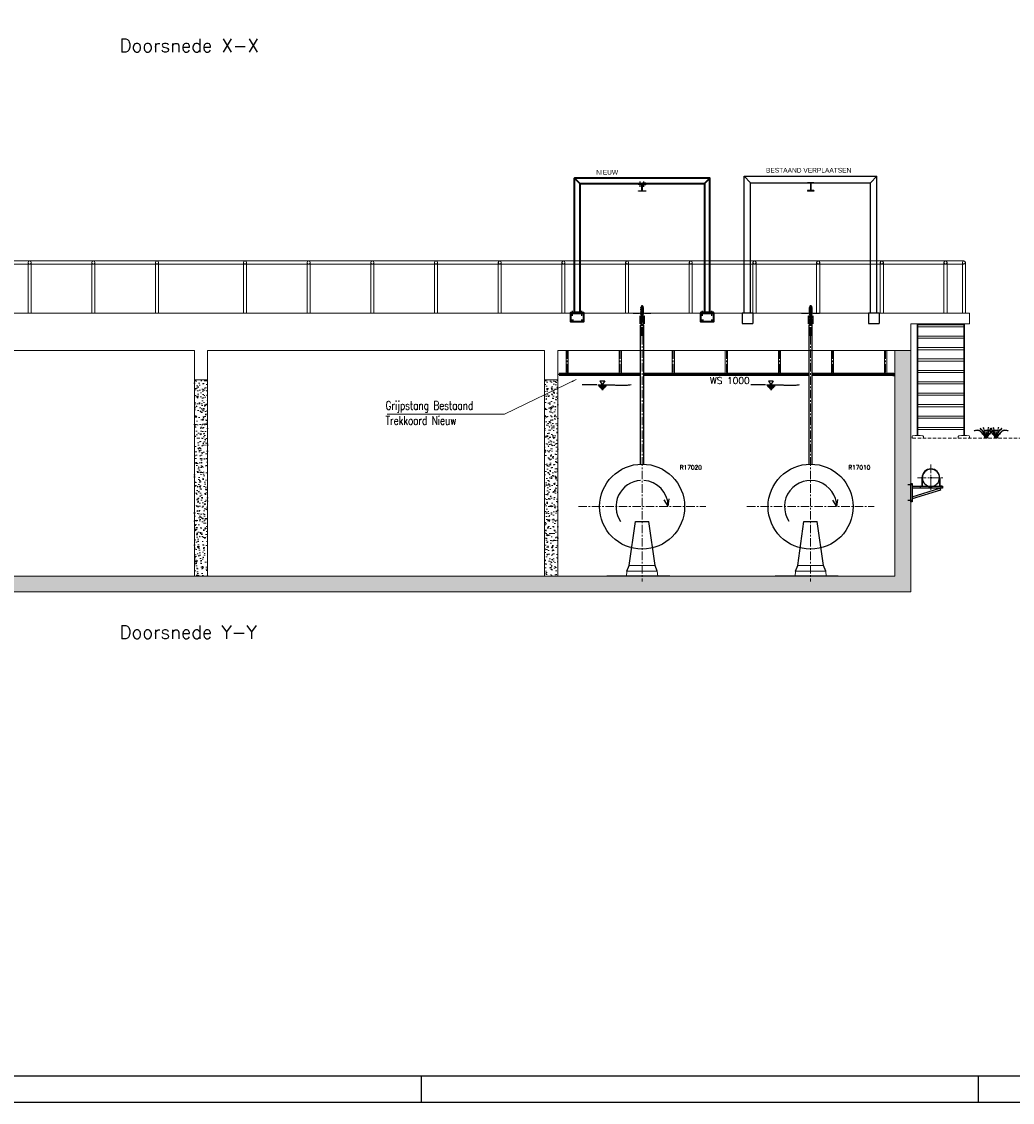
# Model space of a CAD drawing. Extents: x 1015120 to 1074570, y -977288 to -932471.
# Tile 2 of 26: x 1035536 to 1054206, y -977288 to -956924. Entities that reach past the tile are written whole.
import ezdxf

# ---------------------------------------------------------------- set-up
doc = ezdxf.new("R2010")
doc.units = 0
for name, pattern in [('B0201', [50, 31.25, -6.25, 6.25, -6.25]), ('CENTER', [50.8, 31.75, -6.35, 6.35, -6.35]), ('HIDDEN2', [4.7625, 3.175, -1.5875]), ('STREEPLYN', [4, 2.5, -1.5])]:
    doc.linetypes.add(name, pattern=pattern)
doc.layers.get('0').update_dxf_attribs({"linetype": 'CONTINUOUS'})
for name, color, linetype in [('4', 3, 'CONTINUOUS'), ('Beluchtingstank', 253, 'CONTINUOUS'), ('GATEN', 7, 'CONTINUOUS'), ('INSTALLATIE', 6, 'CONTINUOUS'), ('KADER', 1, 'CONTINUOUS'), ('PROFIELEN', 7, 'CONTINUOUS'), ('TEKST', 4, 'CONTINUOUS')]:
    doc.layers.add(name, color=color, linetype=linetype)
for name, color, linetype, lineweight in [('AM_5', 3, 'CONTINUOUS', 25), ('DWG', 3, 'CONTINUOUS', 35), ('maatvoering', 1, 'CONTINUOUS', 5)]:
    doc.layers.add(name, color=color, linetype=linetype, lineweight=lineweight)
doc.styles.add('maatvoering', font='isocp.shx')
doc.styles.add('MEM01', font='simplex', dxfattribs={"width": 0.76})
doc.styles.get("Standard").update_dxf_attribs({"font": 'simplex.shx'})
doc.styles.add('tcb_isocp', font='tcb_isocp.shx')
doc.dimstyles.new('JHmaat35', dxfattribs={"dimtxt": 3.5, "dimasz": 3.5, "dimexe": 1.25, "dimexo": 0.625, "dimtad": 1, "dimzin": 9, "dimtxsty": 'maatvoering', "dimcen": 3.5, "dimclrd": 4, "dimclre": 4, "dimclrt": 256, "dimadec": 0, "dimazin": 2, "dimtm": 1e-09, "dimtfac": 1, "dimtmove": 1, "dimatfit": 3, "dimfxl": 1.25, "dimlwd": 5, "dimlwe": 5, "dimarcsym": 0})
pattern_1 = [(140, (1090678.94, -1078477.58), (15.93909, 182.18467), [19.05, -209.55]), (85, (1090678.94, -1078477.58), (-191.05664, -35.24283), [15.24, -167.64]), (190.451, (1090680.27, -1078462.4), (-175.11669, 146.9425), [16.19, -178.09]), (136.1842, (1090628.14, -1078477.58), (42.04233, 271.07904), [28.575, -314.325]), (186.6356, (1090631.64, -1078455), (-247.42556, 237.40423), [24.285, -267.135]), (81.184, (1090628.14, -1078477.58), (-247.4251, 237.4046), [22.86, -251.46]), (111, (1090640.84, -1078452.18), (102.26552, 151.61488), [19.05, -209.55]), (56, (1090640.84, -1078452.18), (-184.18797, 61.80203), [15.24, -167.64]), (161.4514, (1090649.36, -1078439.55), (-81.92286, 213.4165), [16.19, -178.09]), (127.5, (1090678.94, -1078477.58), (-84.55504, 3.088603), [0, -165.608, 0, -170.18, 0, -168.275]), (97.5, (1090678.94, -1078477.58), (-100.180575, 66.81966), [0, -97.028, 0, -161.798, 0, -64.135]), (57.5, (1090678.94, -1078534.22), (5.728744, 135.590595), [0, -63.5, 0, -198.12, 0, -262.89]), (47.5, (1090678.94, -1078559.62), (-25.42649, 148.12918), [0, -82.55, 0, -131.572, 0, -186.69])]

# ---------------------------------------------------------------- blocks, each defined once
blk = doc.blocks.new('hijs op brug vooraanzicht')
at = {"layer": 'INSTALLATIE', "color": 0}
for p, q in [((-1250, 10), (-1250, 2582)), ((-1250, 2582), (1250, 2582)), ((-1130, 2462), (-1250, 2582)), ((-1130, 10), (-1130, 2462)), ((-1130, 2462), (1130, 2462)), ((60, 2462), (-60, 2462)), ((-60, 2462), (60, 2462)), ((-60, 2462), (-60, 2452)), ((60, 2452), (-60, 2452)), ((-5, 2452), (-5, 2312)), ((5, 2452), (5, 2312)), ((60, 2462), (60, 2452)), ((1130, 2462), (1250, 2582)), ((1130, 10), (1130, 2462)), ((1250, 10), (1250, 2582)), ((60, 2312), (-60, 2312)), ((-60, 2312), (-60, 2302)), ((60, 2302), (-60, 2302)), ((60, 2312), (60, 2302)), ((-1290, 10), (-1090, 10)), ((-1290, 10), (-1290, -190)), ((-1090, 10), (-1090, -190)), ((1090, 10), (1290, 10)), ((1090, 10), (1090, -190)), ((1290, 10), (1290, -190)), ((-1290, -190), (-1090, -190)), ((1090, -190), (1290, -190))]:
    blk.add_line(p, q, dxfattribs=at)
blk = doc.blocks.new('halfen 323.85 boven tank')
for p, q in [((-168, 0), (-168, -154)), ((-163, 0), (-163, -159)), ((163, 0), (163, -159)), ((168, 0), (168, -154)), ((-379, -449), (-379, -109)), ((-379, -109), (-354, -109)), ((-354, -109), (-354, -449)), ((-354, -159), (221, -159)), ((221, -195), (-354, -195)), ((-354, -355), (170, -195)), ((-213, -154), (-168, -154)), ((-213, -154), (-213, -159)), ((-213, -159), (-163, -159)), ((213, -159), (163, -159)), ((213, -154), (168, -154)), ((170, -195), (180, -229)), ((213, -154), (213, -159)), ((221, -159), (221, -195)), ((180, -229), (-354, -393)), ((-354, -449), (-379, -449))]:
    blk.add_line(p, q)
at = {"color": 1, "linetype": 'B0201'}
for p, q in [((-339, -132), (-439, -132)), ((-193, -183), (-193, -143)), ((193, -183), (193, -143)), ((-339, -426), (-439, -426))]:
    blk.add_line(p, q, dxfattribs=at)
for radius in [168, 163]:
    blk.add_arc((0, 0), radius, 0, 180)
at = {"layer": 'INSTALLATIE'}
for p, q in [((15, 0), (-15, 0)), ((0, 15), (0, -15))]:
    blk.add_line(p, q, dxfattribs=at)
at = {"layer": 'INSTALLATIE', "insert": (-42, -168), "char_height": 12.5, "width": 96.1, "attachment_point": 1}
blk.add_mtext('323.85', dxfattribs=at)
blk = doc.blocks.new('voortstuwer vooraanzicht')
at = {"color": 7, "linetype": 'Continuous', "lineweight": 15}
for p, q in [((-192, 774), (-190, 774)), ((-190, 774), (-188, 774)), ((-286, -1218), (-294, -1308)), ((286, -1218), (-286, -1218)), ((243, -1108), (-243, -1108)), ((286, -1218), (294, -1308)), ((-570, -1308), (-576, -1308)), ((-447, -1308), (-570, -1308)), ((-570, -1308), (-570, -1308)), ((-570, -1308), (-570, -1308)), ((-570, -1308), (-570, -1308)), ((87, -1308), (-447, -1308)), ((87, -1308), (195, -1308)), ((195, -1308), (420, -1308))]:
    blk.add_line(p, q, dxfattribs=at)
at = {"color": 7, "linetype": 'Continuous'}
blk.add_line((521, -1308), (-668, -1308), dxfattribs=at)
at = {"layer": '4'}
for p, q in [((-832, 2292), (-658, 2292)), ((-820, 2278), (-671, 2278)), ((-807, 2265), (-683, 2265)), ((-795, 2373), (-750, 2292)), ((-795, 2373), (-704, 2373)), ((-795, 2251), (-696, 2251)), ((-704, 2373), (-750, 2292)), ((-658, 2292), (-628, 2294)), ((-628, 2294), (-601, 2295)), ((-601, 2295), (-577, 2295)), ((-577, 2295), (-556, 2294)), ((-556, 2294), (-537, 2293)), ((-537, 2293), (-520, 2292)), ((-520, 2292), (-504, 2291)), ((-504, 2291), (-488, 2290)), ((-488, 2290), (-473, 2290)), ((-473, 2290), (-457, 2290)), ((-457, 2290), (-442, 2290)), ((-442, 2290), (-427, 2290)), ((-427, 2290), (-411, 2290)), ((-411, 2290), (-396, 2290)), ((-396, 2290), (-380, 2290)), ((-380, 2290), (-364, 2290)), ((-364, 2290), (-348, 2289)), ((-348, 2289), (-331, 2289)), ((-331, 2289), (-313, 2288)), ((-313, 2288), (-295, 2288)), ((-295, 2288), (-275, 2290)), ((-275, 2290), (-254, 2292)), ((-254, 2292), (-231, 2296)), ((-231, 2296), (-207, 2302)), ((-782, 2238), (-708, 2238)), ((-770, 2224), (-720, 2224)), ((-758, 2210), (-733, 2210))]:
    blk.add_line(p, q, dxfattribs=at)
at = {"layer": 'AM_5'}
blk.add_line((-852, 2292), (-1127, 2292), dxfattribs=at)
at = {"layer": 'INSTALLATIE'}
for p, q in [((-27, 3750), (-28, 3749)), ((27, 3749), (-28, 3749)), ((-28, 3749), (-28, 3745)), ((-28, 3745), (27, 3745)), ((-28, 3745), (-27, 3744)), ((-27, 3750), (26, 3750)), ((26, 3744), (-27, 3744)), ((-17, 3740), (-17, 3736)), ((-16, 3736), (17, 3736)), ((-15, 3781), (-15, 3780)), ((-15, 3781), (-8, 3781)), ((-15, 3780), (-15, 3766)), ((-15, 3766), (-15, 3765)), ((-8, 3765), (-15, 3765)), ((-10, 3765), (-10, 3750)), ((-10, 3725), (-10, 3721)), ((-10, 3711), (-10, 3706)), ((-10, 3696), (-10, 3692)), ((-10, 3682), (-10, 3677)), ((-10, 3667), (-10, 3663)), ((-8, 3781), (7, 3781)), ((7, 3765), (-8, 3765)), ((0, 3780), (0, 3766)), ((15, 3734), (1, 3734)), ((27, 3744), (3, 3744)), ((7, 3781), (15, 3781)), ((15, 3765), (7, 3765)), ((10, 3750), (10, 3765)), ((10, 3733), (10, 3734)), ((10, 3718), (10, 3723)), ((10, 3704), (10, 3708)), ((10, 3689), (10, 3694)), ((10, 3675), (10, 3679)), ((15, 3780), (15, 3781)), ((15, 3780), (15, 3766)), ((15, 3765), (15, 3766)), ((15, 3734), (17, 3736)), ((17, 3736), (17, 3737)), ((27, 3749), (26, 3750)), ((26, 3744), (27, 3745)), ((27, 3745), (27, 3749)), ((-40, 3593), (-15, 3593)), ((-40, 3443), (-40, 3593)), ((-28, 3634), (27, 3634)), ((-28, 3634), (-28, 3628)), ((-28, 3628), (27, 3628)), ((24, 3634), (-26, 3634)), ((-15, 3549), (-22, 3549)), ((21, 3549), (-22, 3549)), ((-22, 3549), (-22, 3543)), ((21, 3543), (-22, 3543)), ((-17, 3639), (-17, 3634)), ((-17, 3543), (-17, 3428)), ((-15, 3628), (-15, 3597)), ((-15, 3549), (-15, 3597)), ((0, 3597), (-15, 3597)), ((0, 3549), (-15, 3549)), ((-10, 3653), (-10, 3648)), ((21, 3597), (0, 3597)), ((10, 3660), (10, 3665)), ((10, 3646), (10, 3650)), ((15, 3597), (15, 3628)), ((17, 3634), (17, 3635)), ((17, 3428), (17, 3543)), ((21, 3543), (21, 3597)), ((21, 3593), (40, 3593)), ((27, 3628), (27, 3634)), ((40, 3593), (40, 3443)), ((-17, 3443), (-40, 3443)), ((-30, 800), (-30, 3421)), ((-30, 3421), (30, 3421)), ((-26, 3428), (26, 3428)), ((-26, 3428), (-26, 3421)), ((40, 3443), (17, 3443)), ((26, 3421), (26, 3428)), ((30, 800), (30, 3421)), ((-243, -1108), (-125, -278)), ((-125, -278), (125, -278)), ((243, -1108), (125, -278)), ((-286, -1218), (-243, -1108)), ((286, -1218), (243, -1108))]:
    blk.add_line(p, q, dxfattribs=at)
at = {"layer": 'INSTALLATIE', "color": 8, "linetype": 'CENTER', "lineweight": 5, "ltscale": 5}
for p, q in [((0, 3216), (0, 3795)), ((-26, 3518), (-36, 3518)), ((-26, 3488), (-36, 3488)), ((-26, 3518), (-26, 3528)), ((-26, 3518), (-16, 3518)), ((-26, 3518), (-26, 3508)), ((-26, 3488), (-26, 3508)), ((-26, 3488), (-16, 3488)), ((-26, 3488), (-26, 3467)), ((-26, 3458), (-26, 3468)), ((26, 3518), (16, 3518)), ((26, 3488), (16, 3488)), ((26, 3518), (26, 3528)), ((26, 3518), (36, 3518)), ((26, 3518), (26, 3508)), ((26, 3488), (26, 3508)), ((26, 3488), (36, 3488)), ((26, 3488), (26, 3468)), ((26, 3458), (26, 3468)), ((-26, 3458), (-36, 3458)), ((-26, 3458), (-16, 3458)), ((-26, 3458), (-26, 3448)), ((0, 3271), (-8, 3271)), ((0, 3271), (0, 3279)), ((0, 3271), (0, 3263)), ((0, 3271), (8, 3271)), ((26, 3458), (16, 3458)), ((26, 3458), (36, 3458)), ((26, 3458), (26, 3448)), ((0, 3241), (-8, 3241)), ((0, 3241), (0, 3249)), ((0, 3241), (8, 3241)), ((0, 3241), (0, 3233))]:
    blk.add_line(p, q, dxfattribs=at)
at = {"layer": 'INSTALLATIE', "color": 10}
for p, q in [((-49, 3642), (-172, 3642)), ((165, 3642), (47, 3642)), ((-26, 3416), (-26, 3421)), ((-26, 3415), (-26, 3412)), ((-26, 3411), (-26, 3412)), ((-26, 3411), (-26, 3411)), ((-26, 3411), (-26, 3411)), ((-26, 3378), (-26, 3410)), ((-26, 3378), (26, 3378)), ((-20, 3299), (20, 3299)), ((-20, 3291), (-20, 3299)), ((20, 3291), (-20, 3291)), ((-20, 3256), (-20, 3291)), ((-16, 3301), (16, 3301)), ((-16, 3301), (-16, 3299)), ((-15, 3311), (-8, 3311)), ((-15, 3311), (-15, 3310)), ((-15, 3310), (-15, 3302)), ((-15, 3302), (-15, 3301)), ((-10, 3378), (-10, 3311)), ((-8, 3311), (7, 3311)), ((0, 3310), (0, 3302)), ((7, 3311), (15, 3311)), ((10, 3311), (10, 3378)), ((15, 3310), (15, 3311)), ((15, 3310), (15, 3302)), ((15, 3301), (15, 3302)), ((16, 3299), (16, 3301)), ((20, 3291), (20, 3299)), ((20, 3256), (20, 3291)), ((26, 3378), (26, 3421)), ((20, 3256), (-20, 3256)), ((-20, 3229), (-20, 3256)), ((-20, 3229), (20, 3229)), ((20, 3229), (20, 3256))]:
    blk.add_line(p, q, dxfattribs=at)
at = {"layer": 'INSTALLATIE', "flags": 128}
for points in [[(-17, 3739), (-20, 3739), (-22, 3738), (-23, 3738), (-24, 3738), (-25, 3737), (-25, 3737), (-26, 3736), (-27, 3735), (-28, 3734), (-27, 3731), (-26, 3729), (-25, 3728), (-23, 3727), (-21, 3727), (-18, 3726), (-14, 3726), (-11, 3725), (-6, 3725), (-2, 3724), (3, 3724), (5, 3723), (8, 3723), (10, 3723), (13, 3723), (15, 3722), (17, 3722), (19, 3722), (19, 3721), (20, 3721), (20, 3721), (20, 3721), (20, 3721)], [(-13, 3725), (-14, 3725), (-16, 3725), (-19, 3725), (-21, 3724), (-23, 3724), (-24, 3723), (-25, 3723), (-26, 3722), (-26, 3722), (-27, 3721), (-28, 3719), (-28, 3717), (-27, 3716), (-26, 3714), (-25, 3713), (-23, 3713), (-22, 3712), (-20, 3712), (-16, 3711), (-13, 3711), (-11, 3711), (-8, 3710), (-6, 3710), (-4, 3710), (-2, 3710), (0, 3710), (2, 3709), (5, 3709), (8, 3709), (11, 3708), (13, 3708), (15, 3708), (16, 3708), (18, 3707), (19, 3707), (19, 3707), (19, 3707)], [(-13, 3711), (-13, 3711), (-16, 3710), (-19, 3710), (-21, 3710), (-22, 3709), (-24, 3709), (-26, 3708), (-27, 3707), (-27, 3705), (-28, 3703), (-27, 3702), (-27, 3701), (-26, 3700), (-26, 3699), (-24, 3699), (-23, 3698), (-22, 3698), (-20, 3697), (-18, 3697), (-16, 3697), (-13, 3696), (-9, 3696), (-6, 3696), (-3, 3695), (-1, 3695), (1, 3695), (2, 3695), (4, 3695), (6, 3694), (9, 3694), (12, 3694), (14, 3693), (16, 3693), (18, 3693), (19, 3693), (19, 3693), (20, 3692)], [(-13, 3696), (-13, 3696), (-16, 3696), (-18, 3696), (-20, 3695), (-21, 3695), (-21, 3695), (-23, 3695), (-24, 3694), (-25, 3694), (-26, 3693), (-27, 3692), (-27, 3691), (-28, 3689), (-27, 3688), (-27, 3687), (-26, 3685), (-24, 3684), (-23, 3684), (-21, 3683), (-19, 3683), (-17, 3682), (-15, 3682), (-12, 3682), (-9, 3681), (-5, 3681), (-2, 3681), (0, 3681), (1, 3680), (3, 3680), (6, 3680), (8, 3680), (11, 3679), (14, 3679), (16, 3679), (17, 3678), (18, 3678), (19, 3678), (19, 3678)], [(-13, 3682), (-14, 3682), (-16, 3681), (-19, 3681), (-21, 3681), (-23, 3680), (-24, 3680), (-25, 3679), (-26, 3679), (-27, 3678), (-27, 3677), (-28, 3675), (-27, 3673), (-26, 3671), (-25, 3670), (-23, 3669), (-20, 3669), (-16, 3668), (-14, 3668), (-11, 3667), (-9, 3667), (-7, 3667), (-5, 3666), (-3, 3666), (-2, 3666), (0, 3666), (2, 3666), (5, 3666), (8, 3665), (11, 3665), (13, 3665), (15, 3664), (17, 3664), (18, 3664), (19, 3664), (19, 3664)], [(-13, 3667), (-14, 3667), (-18, 3667), (-20, 3666), (-22, 3666), (-24, 3665), (-25, 3664), (-27, 3663), (-28, 3661), (-27, 3659), (-27, 3657), (-26, 3656), (-25, 3656), (-25, 3655), (-23, 3655), (-21, 3654), (-19, 3654), (-17, 3653), (-15, 3653), (-12, 3653), (-9, 3653), (-6, 3652), (-3, 3652), (0, 3652), (2, 3651), (3, 3651), (5, 3651), (8, 3651), (11, 3650), (14, 3650), (16, 3650), (18, 3649), (19, 3649), (19, 3649), (19, 3649)], [(-26, 3744), (-26, 3744), (-26, 3743), (-25, 3743), (-25, 3743), (-25, 3743), (-25, 3743), (-25, 3743), (-25, 3742), (-24, 3742), (-24, 3742), (-22, 3741), (-20, 3741), (-18, 3741), (-16, 3740), (-13, 3740), (-10, 3740), (-8, 3739), (-3, 3739), (2, 3738), (6, 3738), (10, 3737), (14, 3737), (17, 3736), (18, 3736), (19, 3736), (19, 3736), (19, 3736)], [(13, 3689), (14, 3689), (18, 3690), (20, 3690), (22, 3691), (24, 3691), (25, 3692), (26, 3693), (27, 3695), (27, 3697), (27, 3699), (26, 3700), (25, 3701), (24, 3702), (22, 3702), (20, 3702), (18, 3703), (16, 3703), (13, 3704), (10, 3704), (8, 3704), (4, 3705), (2, 3705), (0, 3705), (-2, 3705), (-4, 3705), (-7, 3706), (-10, 3706), (-13, 3706), (-15, 3707), (-17, 3707), (-19, 3707), (-20, 3708), (-20, 3708), (-21, 3708), (-21, 3708)], [(13, 3718), (15, 3718), (17, 3719), (19, 3719), (21, 3719), (23, 3720), (25, 3721), (26, 3722), (27, 3723), (27, 3725), (27, 3726), (27, 3728), (26, 3729), (25, 3730), (23, 3731), (21, 3731), (19, 3732), (17, 3732), (14, 3732), (12, 3733), (10, 3733), (4, 3734), (-1, 3734), (-5, 3735), (-9, 3735), (-13, 3735), (-16, 3736), (-17, 3736), (-19, 3736), (-19, 3736), (-20, 3737)], [(13, 3704), (15, 3704), (18, 3704), (20, 3705), (22, 3705), (24, 3706), (25, 3706), (25, 3707), (26, 3707), (26, 3708), (27, 3709), (27, 3711), (27, 3713), (26, 3714), (25, 3715), (24, 3716), (22, 3717), (19, 3717), (16, 3718), (14, 3718), (12, 3718), (9, 3719), (7, 3719), (4, 3719), (1, 3719), (-1, 3720), (-3, 3720), (-5, 3720), (-8, 3720), (-10, 3721), (-12, 3721), (-14, 3721), (-16, 3721), (-17, 3722), (-18, 3722), (-19, 3722), (-20, 3722)], [(13, 3675), (14, 3675), (17, 3675), (19, 3676), (21, 3676), (23, 3676), (25, 3677), (26, 3678), (26, 3679), (27, 3680), (27, 3682), (27, 3684), (26, 3685), (25, 3686), (24, 3687), (23, 3687), (21, 3688), (19, 3688), (16, 3689), (14, 3689), (11, 3689), (8, 3690), (5, 3690), (3, 3690), (1, 3690), (-1, 3691), (-2, 3691), (-4, 3691), (-7, 3691), (-10, 3692), (-13, 3692), (-15, 3692), (-17, 3693), (-18, 3693), (-19, 3693), (-20, 3693), (-20, 3693)], [(13, 3660), (15, 3660), (18, 3661), (21, 3661), (23, 3662), (24, 3662), (25, 3663), (25, 3663), (25, 3663), (26, 3664), (27, 3665), (27, 3666), (27, 3668), (27, 3669), (27, 3670), (27, 3670), (26, 3671), (26, 3671), (24, 3672), (22, 3673), (21, 3673), (20, 3674), (17, 3674), (15, 3674), (12, 3675), (9, 3675), (7, 3675), (4, 3676), (1, 3676), (-2, 3676), (-5, 3676), (-7, 3677), (-10, 3677), (-13, 3677), (-16, 3678), (-17, 3678), (-19, 3678), (-20, 3678), (-20, 3678)], [(0, 3766), (4, 3765), (7, 3765)], [(15, 3780), (11, 3780), (7, 3781)], [(13, 3733), (14, 3733), (16, 3733), (18, 3733), (20, 3734), (22, 3734), (24, 3735), (25, 3735), (25, 3736), (26, 3736), (27, 3737), (27, 3739), (27, 3742), (26, 3743), (25, 3744)], [(-13, 3653), (-17, 3652), (-20, 3652), (-22, 3651), (-24, 3651), (-26, 3650), (-27, 3649), (-27, 3647), (-28, 3646), (-27, 3644), (-27, 3643), (-26, 3641), (-24, 3641), (-23, 3640), (-20, 3639), (-16, 3639), (-14, 3639), (-11, 3638), (-9, 3638), (-7, 3638), (-4, 3637), (-1, 3637), (2, 3637), (5, 3637), (8, 3636), (11, 3636), (14, 3635), (16, 3635), (18, 3635), (19, 3635), (19, 3635), (19, 3635), (19, 3635)], [(-17, 3638), (-19, 3638), (-21, 3637), (-23, 3637), (-24, 3636), (-25, 3636), (-26, 3635), (-26, 3634), (-27, 3634)], [(13, 3646), (16, 3646), (19, 3647), (22, 3647), (23, 3648), (24, 3648), (26, 3649), (27, 3651), (27, 3653), (27, 3655), (26, 3656), (25, 3657), (25, 3658), (24, 3658), (22, 3659), (21, 3659), (19, 3659), (17, 3660), (14, 3660), (11, 3660), (8, 3661), (5, 3661), (3, 3661), (2, 3661), (-1, 3662), (-3, 3662), (-7, 3662), (-10, 3663), (-12, 3663), (-14, 3663), (-16, 3663), (-17, 3664), (-19, 3664), (-19, 3664), (-20, 3664), (-20, 3664)], [(25, 3634), (25, 3634), (26, 3635), (27, 3636), (27, 3637), (27, 3638), (27, 3639), (27, 3641), (26, 3642), (25, 3643), (23, 3644), (22, 3644), (20, 3644), (18, 3645), (15, 3645), (12, 3646), (9, 3646), (6, 3646), (4, 3647), (1, 3647), (-1, 3647), (-3, 3647), (-5, 3648), (-8, 3648), (-11, 3648), (-14, 3649), (-16, 3649), (-17, 3649), (-19, 3649), (-19, 3649), (-20, 3650)]]:
    blk.add_lwpolyline(points, dxfattribs=at)
at = {"layer": 'INSTALLATIE', "color": 10, "flags": 128}
for points in [[(0, 3302), (4, 3301), (7, 3301)], [(15, 3310), (11, 3310), (7, 3311)]]:
    blk.add_lwpolyline(points, dxfattribs=at)
at = {"layer": 'INSTALLATIE'}
for centre, radius in [((-26, 3518), 7.25), ((-26, 3488), 7.25), ((-26, 3458), 7.25), ((26, 3518), 7.25), ((26, 3488), 7.25), ((26, 3458), 7.25), ((0, 0), 801)]:
    blk.add_circle(centre, radius, dxfattribs=at)
at = {"layer": 'INSTALLATIE', "color": 10}
for centre in [(0, 3271), (0, 3241)]:
    blk.add_circle(centre, 5.1, dxfattribs=at)
at = {"layer": 'INSTALLATIE'}
for centre, radius, start, end in [((-7, 3758), 23.2, 90.6964, 109.5598), ((-7, 3788), 23.2, 250.4363, 269.3075), ((-8, 3757), 24, 70.725, 89.0188), ((-8, 3789), 24, 270.9863, 289.2699), ((8, 3758), 22.7, 90.4834, 109.7728), ((7, 3788), 22.7, 270.4836, 289.7726), ((-26, 3562), 73.2, 79.764, 84.9566)]:
    blk.add_arc(centre, radius, start, end, dxfattribs=at)
at = {"layer": 'INSTALLATIE', "color": 10}
for centre, radius, start, end in [((-52, 3413), 26.2, 0.0215, 6.6041), ((-52, 3413), 26.2, 353.4777, 359.9789), ((-7, 3288), 23.2, 90.6837, 109.5725), ((-7, 3324), 23.2, 250.4235, 269.3205), ((-8, 3287), 24, 70.7448, 88.999), ((-8, 3325), 24, 271.0059, 289.2501), ((8, 3288), 22.7, 90.4834, 109.7728), ((7, 3324), 22.7, 270.4826, 289.7734)]:
    blk.add_arc(centre, radius, start, end, dxfattribs=at)
blk = doc.blocks.new('A0_KADER')
at = {"layer": 'KADER'}
for p, q in [((559, 0), (559, 10)), ((769, 0), (769, 10))]:
    blk.add_line(p, q, dxfattribs=at)
at = {"layer": 'KADER', "color": 110}
blk.add_lwpolyline([(0, 0), (0, 841), (1189, 841), (1189, 0)], close=True, dxfattribs=at)
at = {"layer": 'KADER'}
blk.add_lwpolyline([(10, 10), (1179, 10), (1179, 831), (10, 831)], close=True, dxfattribs=at)
blk = doc.blocks.new('ZGATN')
at = {"layer": 'GATEN', "color": 4, "linetype": 'Continuous'}
blk.add_line((0, -50), (0, 50), dxfattribs=at)
blk.add_point((0, 0), dxfattribs=at)
blk = doc.blocks.new('hea140')
at = {"layer": 'PROFIELEN', "color": 0, "linetype": 'ByBlock'}
blk.add_lwpolyline([(0, 0), (70, 0), (70, -8.5), (14.75, -8.5, 0.41421356), (2.75, -20.5), (2.75, -112.5, 0.41421356), (14.75, -124.5), (70, -124.5), (70, -133), (-70, -133), (-70, -124.5), (-14.75, -124.5, 0.41421356), (-2.75, -112.5), (-2.75, -20.5, 0.41421356), (-14.75, -8.5), (-70, -8.5), (-70, 0)], format="xyb", close=True, dxfattribs=at)
blk = doc.blocks.new('KRS', base_point=(274.5, 220.5))
at = {"color": 0}
for p, q in [((274, 220.5), (275, 220.5)), ((274.5, 221), (274.5, 220))]:
    blk.add_line(p, q, dxfattribs=at)
blk = doc.blocks.new('r15')
at = {"linetype": 'Continuous', "const_width": 7}
blk.add_lwpolyline([(-3.5, 0, 1), (3.5, 0, 1)], format="xyb", close=True, dxfattribs=at)
at = {"layer": 'DWG', "color": 1, "linetype": 'Continuous', "xscale": 23.11111108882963, "yscale": 23.11111108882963, "zscale": 23.11111108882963}
blk.add_blockref('KRS', (0, 0), dxfattribs=at)
blk = doc.blocks.new('hijs op brug zijaanzicht def def')
at = {"layer": 'DWG', "color": 0, "linetype": 'STREEPLYN'}
for p, q in [((-1345, -5), (-1105, -5)), ((1105, -5), (1345, -5))]:
    blk.add_line(p, q, dxfattribs=at)
at = {"layer": 'DWG', "color": 0, "linetype": 'Continuous'}
for points in [[(-1275, 10), (-1275, 2540), (-1175, 2440), (-1175, 10)], [(1275, 2540), (-1275, 2540), (-1175, 2440), (1175, 2440)], [(1275, 10), (1275, 2540), (1175, 2440), (1175, 10)], [(-1105, 0), (-1105, -165), (-1345, -165), (-1345, 0)], [(1345, 0), (1345, -165), (1105, -165), (1105, 0)]]:
    blk.add_lwpolyline(points, close=True, dxfattribs=at)
for points in [[(-5, 2430), (-70, 2430), (-70, 2440), (-5, 2440)], [(5, 2430), (70, 2430), (70, 2440), (5, 2440)], [(-1345, -5), (-1345, 10), (-1105, 10), (-1105, -5)], [(1345, -5), (1345, 10), (1105, 10), (1105, -5)]]:
    blk.add_lwpolyline(points, dxfattribs=at)
for name, p in [('ZGATN', (-35, 2430)), ('hea140', (0, 2430)), ('ZGATN', (-1315, -5)), ('ZGATN', (-1135, -5)), ('r15', (-1315, -135)), ('r15', (-1135, -135)), ('r15', (1135, -135)), ('r15', (1315, -135))]:
    blk.add_blockref(name, p, dxfattribs=at)
at = {"layer": 'DWG', "color": 0, "linetype": 'Continuous', "xscale": -1}
for p in [(35, 2430), (1135, -5), (1135, -5), (1315, -5), (1315, -5)]:
    blk.add_blockref('ZGATN', p, dxfattribs=at)
blk = doc.blocks.new('Gras')
at = {"layer": 'Beluchtingstank', "lineweight": 5}
for points, start_tangent, end_tangent in [([(-28, 0), (-33, 34), (-57, 69), (-107, 123), (-192, 150), (-232, 136), (-228, 136), (-195, 141), (-159, 142), (-131, 134), (-97, 105), (-74, 75), (-46, 43), (-38, 0)], (-0.03419, 0.999415), (-0.257477, -0.966284)), ([(-23, 0), (-23, 23), (-39, 77), (-57, 119), (-98, 164), (-112, 179), (-112, 185), (-107, 181), (-92, 168), (-75, 154), (-56, 132), (-35, 83), (-23, 52), (-17, 23), (-16, 7), (-17, 0)], (-0.015393, 0.999882), (0.015633, -0.999878)), ([(-11, 0), (-14, 60), (-21, 99), (-32, 132), (-43, 160), (-52, 189), (-56, 200), (-52, 200), (-44, 184), (-38, 162), (-26, 137), (-14, 98), (-8, 64), (-5, 22), (-4, 0)], (0.025984, 0.999662), (-0.006496, -0.999979)), ([(7, 0), (10, 60), (16, 99), (27, 132), (38, 160), (48, 189), (51, 200), (48, 200), (39, 184), (34, 162), (22, 137), (10, 98), (3, 64), (1, 22), (0, 0)], (-0.025984, 0.999662), (0.006496, -0.999979)), ([(19, 0), (19, 23), (35, 77), (52, 119), (94, 164), (108, 179), (108, 185), (103, 181), (87, 168), (71, 154), (51, 132), (31, 83), (19, 52), (13, 23), (12, 7), (13, 0)], (0.015393, 0.999882), (-0.015633, -0.999878)), ([(15, 0), (20, 34), (44, 69), (94, 123), (179, 150), (219, 136), (215, 136), (182, 141), (146, 142), (118, 134), (84, 105), (61, 75), (33, 43), (25, 0)], (0.03419, 0.999415), (0.257477, -0.966284))]:
    blk.add_spline(points, degree=3, dxfattribs=dict(at, start_tangent=start_tangent, end_tangent=end_tangent))

msp = doc.modelspace()

# ---------------------------------------------------------------- hatches: boundary and pattern name
at = {"layer": 'Beluchtingstank', "lineweight": 9}
h = msp.add_hatch(dxfattribs=at)
h.set_pattern_fill('AR-CONC', color=256, angle=90, style=0)
h.set_pattern_definition(pattern_1)
h.paths.add_polyline_path([(1025541.9, -963120.6), (1025541.9, -967670.6), (1052291.5, -967670.6), (1052291.5, -963120.6), (1051991.5, -963120.6), (1051991.5, -967370.6), (1025841.9, -967370.6), (1025841.9, -963120.6)])
h = msp.add_hatch(dxfattribs=at)
h.set_pattern_fill('AR-CONC', color=256, angle=90, style=0)
h.set_pattern_definition(pattern_1)
h.paths.add_polyline_path([(1038791.5, -963670.6), (1038791.5, -967370.6), (1039041.1, -967370.6), (1039041.1, -963670.6)])
h = msp.add_hatch(dxfattribs=at)
h.set_pattern_fill('AR-CONC', color=256, angle=90, style=0)
h.set_pattern_definition(pattern_1)
h.paths.add_polyline_path([(1045391.5, -963670.6), (1045391.5, -967370.6), (1045641.1, -967370.6), (1045641.1, -963670.6)])

# ---------------------------------------------------------------- linework, layer by layer
for p, q in [((1024542, -961433.6), (1053291.3, -961433.6)), ((1024542, -961491.2), (1053291.3, -961491.2)), ((1053395.4, -962420.6), (1024437.9, -962420.6)), ((1053395.4, -962620.6), (1053395.4, -962420.6)), ((1053395.4, -962620.6), (1052291.5, -962620.6)), ((1052291.5, -963120.6), (1052291.5, -962620.6)), ((1052413.3, -962620.6), (1052413.3, -964720.6)), ((1052423.3, -962620.6), (1052423.3, -964720.6)), ((1053291.7, -962620.6), (1053291.7, -964720.6)), ((1053301.7, -962620.6), (1053301.7, -964720.6)), ((1038791.5, -963120.6), (1032441.5, -963120.6)), ((1038791.5, -963670.6), (1038791.5, -963120.6)), ((1045391.5, -963120.6), (1039041.1, -963120.6)), ((1039041.1, -963670.6), (1039041.1, -963120.6)), ((1045391.5, -963670.6), (1045391.5, -963120.6)), ((1051991.5, -963120.6), (1045641.1, -963120.6)), ((1045641.1, -963670.6), (1045641.1, -963120.6)), ((1051991.5, -963120.6), (1051991.5, -967370.6)), ((1052291.5, -963120.6), (1051991.5, -963120.6)), ((1052291.5, -963120.6), (1052291.5, -967670.6)), ((1038791.5, -967370.6), (1038791.5, -963670.6)), ((1038791.5, -963670.6), (1039041.1, -963670.6)), ((1039041.1, -963670.6), (1039041.1, -967370.6)), ((1045391.5, -967370.6), (1045391.5, -963670.6)), ((1045391.5, -963670.6), (1045641.1, -963670.6)), ((1045641.1, -963670.6), (1045641.1, -967370.6)), ((1052325.7, -964730.6), (1052315.7, -964740.6)), ((1052315.7, -964740.6), (1052315.7, -964770.6)), ((1052375.7, -964720.6), (1052325.7, -964730.6)), ((1052471, -964720.6), (1052375.7, -964720.6)), ((1052471, -964720.6), (1052521, -964730.6)), ((1052521, -964730.6), (1052531, -964740.6)), ((1052531, -964740.6), (1052531, -964770.6)), ((1053194.1, -964730.6), (1053184.1, -964740.6)), ((1053184.1, -964740.6), (1053184.1, -964770.6)), ((1053244.1, -964720.6), (1053194.1, -964730.6)), ((1053339.3, -964720.6), (1053244.1, -964720.6)), ((1053339.3, -964720.6), (1053389.3, -964730.6)), ((1053389.3, -964730.6), (1053399.3, -964740.6)), ((1053399.3, -964740.6), (1053399.3, -964770.6))]:
    msp.add_line(p, q, dxfattribs=at)
at = {"layer": 'Beluchtingstank', "lineweight": 9, "ltscale": 0.01}
for p, q in [((1035659, -961462.4), (1035659, -962420.6)), ((1035716.6, -961462.4), (1035716.6, -962420.6)), ((1036859, -961462.4), (1036859, -962420.6)), ((1036916.6, -961462.4), (1036916.6, -962420.6)), ((1038059, -961462.4), (1038059, -962420.6)), ((1038116.6, -961462.4), (1038116.6, -962420.6)), ((1039716.8, -961462.4), (1039716.8, -962420.6)), ((1039774.4, -961462.4), (1039774.4, -962420.6)), ((1040916.8, -961462.4), (1040916.8, -962420.6)), ((1040974.4, -961462.4), (1040974.4, -962420.6)), ((1042116.8, -961462.4), (1042116.8, -962420.6)), ((1042174.4, -961462.4), (1042174.4, -962420.6)), ((1043316.8, -961462.4), (1043316.8, -962420.6)), ((1043374.4, -961462.4), (1043374.4, -962420.6)), ((1044516.8, -961462.4), (1044516.8, -962420.6)), ((1044574.4, -961462.4), (1044574.4, -962420.6)), ((1045716.8, -961462.4), (1045716.8, -962420.6)), ((1045774.4, -961462.4), (1045774.4, -962420.6)), ((1046916.8, -961462.4), (1046916.8, -962420.6)), ((1046974.4, -961462.4), (1046974.4, -962420.6)), ((1048116.8, -961462.4), (1048116.8, -962420.6)), ((1048174.4, -961462.4), (1048174.4, -962420.6)), ((1049316.8, -961462.4), (1049316.8, -962420.6)), ((1049374.4, -961462.4), (1049374.4, -962420.6)), ((1050516.8, -961462.4), (1050516.8, -962420.6)), ((1050574.4, -961462.4), (1050574.4, -962420.6)), ((1051716.8, -961462.4), (1051716.8, -962420.6)), ((1051774.4, -961462.4), (1051774.4, -962420.6)), ((1052916.8, -961462.4), (1052916.8, -962420.6)), ((1052974.4, -961462.4), (1052974.4, -962420.6)), ((1053262.5, -961462.4), (1053262.5, -962420.6)), ((1053320.1, -961462.4), (1053320.1, -962420.6))]:
    msp.add_line(p, q, dxfattribs=at)
at = {"layer": 'Beluchtingstank', "lineweight": 5, "ltscale": 0.01}
for p, q in [((1045795.3, -963120.6), (1045795.3, -963549.4)), ((1045837.7, -963120.6), (1045837.7, -963549.4)), ((1046795.3, -963120.6), (1046795.3, -963549.4)), ((1046837.7, -963120.6), (1046837.7, -963549.4)), ((1047795.3, -963120.6), (1047795.3, -963549.4)), ((1047837.7, -963120.6), (1047837.7, -963549.4)), ((1048795.3, -963120.6), (1048795.3, -963549.4)), ((1048837.7, -963120.6), (1048837.7, -963549.4)), ((1049795.3, -963120.6), (1049795.3, -963549.4)), ((1049837.7, -963120.6), (1049837.7, -963549.4)), ((1050795.3, -963120.6), (1050795.3, -963549.4)), ((1050837.7, -963120.6), (1050837.7, -963549.4)), ((1051795.3, -963120.6), (1051795.3, -963549.4)), ((1051837.7, -963120.6), (1051837.7, -963549.4)), ((1045641.1, -963566.6), (1045813.5, -963566.6)), ((1045641.1, -963574.6), (1045813.5, -963574.6)), ((1045666.5, -963549.4), (1045795.3, -963549.4)), ((1045666.5, -963591.8), (1047198.6, -963591.8)), ((1045819.5, -963566.6), (1046813.5, -963566.6)), ((1045819.5, -963574.6), (1046813.5, -963574.6)), ((1045837.7, -963549.4), (1046795.3, -963549.4)), ((1046819.5, -963566.6), (1047198.6, -963566.6)), ((1046819.5, -963574.6), (1047198.6, -963574.6)), ((1046837.7, -963549.4), (1047198.6, -963549.4)), ((1047258.6, -963549.4), (1047795.3, -963549.4)), ((1047258.6, -963566.6), (1047813.5, -963566.6)), ((1047258.6, -963574.6), (1047813.5, -963574.6)), ((1047258.6, -963591.8), (1050373.6, -963591.8)), ((1047819.5, -963566.6), (1048813.5, -963566.6)), ((1047819.5, -963574.6), (1048813.5, -963574.6)), ((1047837.7, -963549.4), (1048795.3, -963549.4)), ((1048819.5, -963566.6), (1049813.5, -963566.6)), ((1048819.5, -963574.6), (1049813.5, -963574.6)), ((1048837.7, -963549.4), (1049795.3, -963549.4)), ((1049819.5, -963566.6), (1050373.6, -963566.6)), ((1049819.5, -963574.6), (1050373.6, -963574.6)), ((1049837.7, -963549.4), (1050373.6, -963549.4)), ((1050433.6, -963549.4), (1050795.3, -963549.4)), ((1050433.6, -963566.6), (1050813.5, -963566.6)), ((1050433.6, -963574.6), (1050813.5, -963574.6)), ((1050433.6, -963591.8), (1051949.6, -963591.8)), ((1050819.5, -963566.6), (1051813.5, -963566.6)), ((1050819.5, -963574.6), (1051813.5, -963574.6)), ((1050837.7, -963549.4), (1051795.3, -963549.4)), ((1051819.5, -963566.6), (1051966.5, -963566.6)), ((1051819.5, -963574.6), (1051966.5, -963574.6)), ((1051837.7, -963549.4), (1051966.5, -963549.4)), ((1051870, -963581.6), (1051870, -963574.6)), ((1051933.1, -963581.6), (1051870, -963581.6)), ((1051966.5, -963549.4), (1051966.5, -963566.6)), ((1051969.5, -963552.1), (1051966.5, -963549.4)), ((1051966.5, -963574.6), (1051966.5, -963590.6)), ((1051969.5, -963589.1), (1051967.6, -963590.8)), ((1051969.5, -963552.1), (1051969.5, -963566.7)), ((1051969.5, -963589.1), (1051969.5, -963574.7))]:
    msp.add_line(p, q, dxfattribs=at)
at = {"layer": 'Beluchtingstank', "linetype": 'HIDDEN2', "lineweight": 9, "ltscale": 20}
msp.add_line((1054865.8, -964770.6), (1052291.5, -964770.6), dxfattribs=at)
at = {"layer": 'Beluchtingstank', "lineweight": 9, "ltscale": 100}
for p, q in [((1051991.5, -967370.6), (1025841.9, -967370.6)), ((1052291.5, -967670.6), (1025541.9, -967670.6))]:
    msp.add_line(p, q, dxfattribs=at)
at = {"layer": 'Beluchtingstank', "lineweight": 9}
for points in [[(1052423.3, -962675.6), (1053291.7, -962675.6), (1053291.7, -962635.6), (1052423.3, -962635.6)], [(1052423.3, -962890.6), (1053291.7, -962890.6), (1053291.7, -962850.6), (1052423.3, -962850.6)], [(1052423.3, -963105.6), (1053291.7, -963105.6), (1053291.7, -963065.6), (1052423.3, -963065.6)], [(1052423.3, -963320.6), (1053291.7, -963320.6), (1053291.7, -963280.6), (1052423.3, -963280.6)], [(1052423.3, -963535.6), (1053291.7, -963535.6), (1053291.7, -963495.6), (1052423.3, -963495.6)], [(1052423.3, -963750.6), (1053291.7, -963750.6), (1053291.7, -963710.6), (1052423.3, -963710.6)], [(1052423.3, -963965.6), (1053291.7, -963965.6), (1053291.7, -963925.6), (1052423.3, -963925.6)], [(1052423.3, -964180.6), (1053291.7, -964180.6), (1053291.7, -964140.6), (1052423.3, -964140.6)], [(1052423.3, -964395.6), (1053291.7, -964395.6), (1053291.7, -964355.6), (1052423.3, -964355.6)], [(1052423.3, -964610.6), (1053291.7, -964610.6), (1053291.7, -964570.6), (1052423.3, -964570.6)]]:
    msp.add_lwpolyline(points, close=True, dxfattribs=at)
at = {"layer": 'Beluchtingstank', "lineweight": 5, "ltscale": 0.01}
for points in [[(1045813.5, -963590.6), (1045819.5, -963590.6), (1045819.5, -963550.6), (1045813.5, -963550.6)], [(1046813.5, -963590.6), (1046819.5, -963590.6), (1046819.5, -963550.6), (1046813.5, -963550.6)], [(1047813.5, -963590.6), (1047819.5, -963590.6), (1047819.5, -963550.6), (1047813.5, -963550.6)], [(1048813.5, -963590.6), (1048819.5, -963590.6), (1048819.5, -963550.6), (1048813.5, -963550.6)], [(1049813.5, -963590.6), (1049819.5, -963590.6), (1049819.5, -963550.6), (1049813.5, -963550.6)], [(1050813.5, -963590.6), (1050819.5, -963590.6), (1050819.5, -963550.6), (1050813.5, -963550.6)], [(1051813.5, -963590.6), (1051819.5, -963590.6), (1051819.5, -963550.6), (1051813.5, -963550.6)], [(1051888.3, -963587.6), (1051896.1, -963587.6), (1051896.1, -963560.8), (1051888.3, -963560.8)], [(1051913.6, -963587.6), (1051921.3, -963587.6), (1051921.3, -963560.8), (1051913.6, -963560.8)]]:
    msp.add_lwpolyline(points, close=True, dxfattribs=at)
at = {"layer": 'Beluchtingstank', "lineweight": 9, "ltscale": 0.01}
for centre in [(1035687.8, -961462.4), (1036887.8, -961462.4), (1038087.8, -961462.4), (1039745.6, -961462.4), (1040945.6, -961462.4), (1042145.6, -961462.4), (1043345.6, -961462.4), (1044545.6, -961462.4), (1045745.6, -961462.4), (1046945.6, -961462.4), (1048145.6, -961462.4), (1049345.6, -961462.4), (1050545.6, -961462.4), (1051745.6, -961462.4), (1052945.6, -961462.4), (1053291.3, -961462.4)]:
    msp.add_circle(centre, 28.8, dxfattribs=at)
at = {"layer": 'Beluchtingstank', "lineweight": 5, "ltscale": 0.01}
for centre in [(1045816.5, -963535), (1046816.5, -963535), (1047816.5, -963535), (1048816.5, -963535), (1049816.5, -963535), (1050816.5, -963535), (1051816.5, -963535)]:
    msp.add_arc(centre, 25.7, 214.30484, 325.69516, dxfattribs=at)
for points, knots in [([(1051991.5, -963601.2), (1051991.4, -963601.2), (1051991.3, -963601.2), (1051990.5, -963601.4), (1051989.7, -963601.5), (1051987.6, -963601.6), (1051986.3, -963601.5), (1051983.9, -963601.4), (1051982.8, -963601.2), (1051981.5, -963601.1), (1051981.2, -963601), (1051980.5, -963600.9), (1051980.2, -963600.9), (1051979.5, -963600.8), (1051979.1, -963600.8), (1051978.1, -963600.6), (1051977.4, -963600.6), (1051975.3, -963600.3), (1051973.8, -963600.1), (1051969.9, -963599.5), (1051967.4, -963599), (1051963.8, -963598.1), (1051962.8, -963597.9), (1051961.1, -963597.3), (1051960.5, -963597.1), (1051959.1, -963596.6), (1051958.4, -963596.3), (1051956.9, -963595.7), (1051956.2, -963595.4), (1051954.2, -963594.4), (1051952.8, -963593.7), (1051949.1, -963591.6), (1051946.9, -963590.1), (1051942.6, -963587.3), (1051940.5, -963586), (1051938, -963584.4), (1051937.5, -963584.2), (1051936.6, -963583.6), (1051936.1, -963583.3), (1051934.8, -963582.5), (1051934, -963582.1), (1051933.1, -963581.6)], [53.5854063, 53.5854063, 53.5854063, 53.5854063, 53.717054, 53.717054, 55.2514695, 55.2514695, 58.0562089, 58.0562089, 60.8609483, 60.8609483, 61.8106822, 61.8106822, 62.8432986, 62.8432986, 63.875915, 63.875915, 65.9411478, 65.9411478, 70.0716135, 70.0716135, 76.9293586, 76.9293586, 79.7183819, 79.7183819, 81.421322, 81.421322, 83.4171901, 83.4171901, 85.4130581, 85.4130581, 89.4047942, 89.4047942, 96.8939019, 96.8939019, 104.3830096, 104.3830096, 106.2165301, 106.2165301, 108.0500506, 108.0500506, 110.9205267, 110.9205267, 110.9205267, 110.9205267]), ([(1051991.5, -963593), (1051988.4, -963593.9), (1051978.4, -963592.5), (1051960.5, -963590.8), (1051947.2, -963580.3), (1051938.7, -963575.5), (1051937.1, -963574.6)], [52.2116821, 52.2116821, 52.2116821, 52.2116821, 61.9347135, 81.602526, 105.3667017, 110.9205267, 110.9205267, 110.9205267, 110.9205267]), ([(1051966.5, -963574.6), (1051971.9, -963574.7), (1051980.2, -963574.8), (1051988.6, -963574.5), (1051991.5, -963574.9)], [0, 0, 0, 0, 16.3863734, 24.9612362, 24.9612362, 24.9612362, 24.9612362]), ([(1051966.6, -963566.6), (1051969, -963566.7), (1051971.4, -963566.7), (1051975, -963566.7), (1051976.2, -963566.7), (1051978.2, -963566.7), (1051979, -963566.7), (1051980.5, -963566.7), (1051981.2, -963566.7), (1051982.4, -963566.6), (1051982.8, -963566.6), (1051983.8, -963566.6), (1051984.2, -963566.6), (1051985.7, -963566.6), (1051986.7, -963566.6), (1051989, -963566.6), (1051990.2, -963566.7), (1051991.5, -963566.8)], [0, 0, 0, 0, 7.3804192, 7.3804192, 10.968089, 10.968089, 13.4146846, 13.4146846, 15.642354, 15.642354, 17.0094581, 17.0094581, 18.3765622, 18.3765622, 21.1107704, 21.1107704, 24.0409098, 24.0409098, 24.0409098, 24.0409098])]:
    msp.add_open_spline(points, degree=3, knots=knots, dxfattribs=at)
at = {"layer": 'INSTALLATIE', "color": 8, "linetype": 'CENTER', "lineweight": 5, "ltscale": 5}
for p, q in [((1047228.4, -962847.2), (1047228.6, -967470.6)), ((1050403.4, -962847.2), (1050403.6, -967470.6)), ((1045816.5, -963120.6), (1045816.5, -963549.4)), ((1046816.5, -963120.6), (1046816.5, -963549.4)), ((1047816.5, -963120.6), (1047816.5, -963549.4)), ((1048816.5, -963120.6), (1048816.5, -963549.4)), ((1049816.5, -963120.6), (1049816.5, -963549.4)), ((1050816.5, -963120.6), (1050816.5, -963549.4)), ((1051816.5, -963120.6), (1051816.5, -963549.4)), ((1045641.1, -963570.6), (1046813.5, -963570.6)), ((1046819.5, -963570.6), (1047198.6, -963570.6)), ((1047258.6, -963570.6), (1047813.5, -963570.6)), ((1047819.5, -963570.6), (1048813.5, -963570.6)), ((1048819.5, -963570.6), (1049813.5, -963570.6)), ((1049819.5, -963570.6), (1050373.6, -963570.6)), ((1050433.6, -963570.6), (1050813.5, -963570.6)), ((1050819.5, -963570.6), (1051813.5, -963570.6)), ((1051819.5, -963570.6), (1051966.5, -963570.6)), ((1052670, -965270.6), (1052670, -965770.6)), ((1052420, -965520.6), (1052920, -965520.6)), ((1046028.6, -966062.7), (1048428.6, -966062.7)), ((1049203.6, -966062.7), (1051603.6, -966062.7))]:
    msp.add_line(p, q, dxfattribs=at)
at = {"layer": 'INSTALLATIE'}
for p, q in [((1047720.9, -966053.7), (1047645.6, -965935.6)), ((1047720.9, -966053.7), (1047738.2, -965917)), ((1050896, -966062.7), (1050822.9, -965943.3)), ((1050896, -966062.7), (1050915.7, -965926.4))]:
    msp.add_line(p, q, dxfattribs=at)
for centre, radius, start, end in [((1047228.6, -966062.7), 492.5, 93.49259, 214.75231), ((1047228.6, -966062.7), 492.5, 1.05157, 86.5074), ((1050403.6, -966062.7), 492.5, 0, 213.70075), ((1052670.1, -965520.6), 162, 180, 0)]:
    msp.add_arc(centre, radius, start, end, dxfattribs=at)

# ---------------------------------------------------------------- block references
at = {"layer": 'Beluchtingstank', "lineweight": 9, "xscale": -1}
for p in [(1053705.1, -964770.6), (1053893.1, -964770.6)]:
    msp.add_blockref('Gras', p, dxfattribs=at)
at = {"layer": 'INSTALLATIE'}
for name, p in [('hijs op brug zijaanzicht def def', (1047228.6, -962415.6)), ('voortstuwer vooraanzicht', (1047228.6, -966062.7)), ('voortstuwer vooraanzicht', (1050403.6, -966062.7)), ('halfen 323.85 boven tank', (1052670.1, -965520.6))]:
    msp.add_blockref(name, p, dxfattribs=at)
at = {"layer": 'INSTALLATIE', "color": 10}
msp.add_blockref('hijs op brug vooraanzicht', (1050403.6, -962420.6), dxfattribs=at)
at = {"layer": 'KADER', "xscale": 50, "yscale": 50, "zscale": 50}
msp.add_blockref('A0_KADER', (1015120.1, -977287.8), dxfattribs=at)

# ---------------------------------------------------------------- texts
at = {"layer": 'Beluchtingstank', "color": 7, "lineweight": 9, "char_height": 250, "width": 4332.4, "attachment_point": 1}
for s, insert in [('Doorsnede X-X', (1037381.8, -957250.1)), ('Doorsnede Y-Y', (1037381.8, -968301.3))]:
    msp.add_mtext(s, dxfattribs=dict(at, insert=insert))
at = {"layer": 'INSTALLATIE', "color": 10, "style": 'tcb_isocp'}
for s, p in [('NIEUW', (1046362.4, -959807.1)), ('BESTAAND VERPLAATSEN', (1049562.4, -959770.1))]:
    msp.add_text(s, height=90, dxfattribs=at).set_placement(p)
at = {"layer": 'INSTALLATIE', "insert": (1048507.1, -963626.3), "char_height": 125, "width": 1297.141, "attachment_point": 1}
msp.add_mtext('WS 1000', dxfattribs=at)
at = {"layer": 'TEKST', "color": 0, "style": 'MEM01', "width": 0.76}
for s, p in [('Grijpstang Bestaand', (1042394, -964236.3)), ('Trekkoord Nieuw', (1042394, -964520.1))]:
    msp.add_text(s, height=160, dxfattribs=at).set_placement(p)
at = {"layer": 'TEKST', "color": 7}
for s, p in [('R17020', (1047938.8, -965363.7)), ('R17010', (1051113.8, -965363.7))]:
    msp.add_text(s, height=80, dxfattribs=at).set_placement(p)

# ---------------------------------------------------------------- leaders
at = {"layer": 'maatvoering', "ltscale": 25, "annotation_type": 0, "has_hookline": 1, "hookline_direction": 0}
msp.add_leader([(1045985.2, -963668.4), (1044638.2, -964320.6), (1042421.1, -964320.6)], dimstyle='JHmaat35', override={"dimscale": 25, "dimadec": 2}, dxfattribs=at)

doc.saveas('drawing.dxf')
